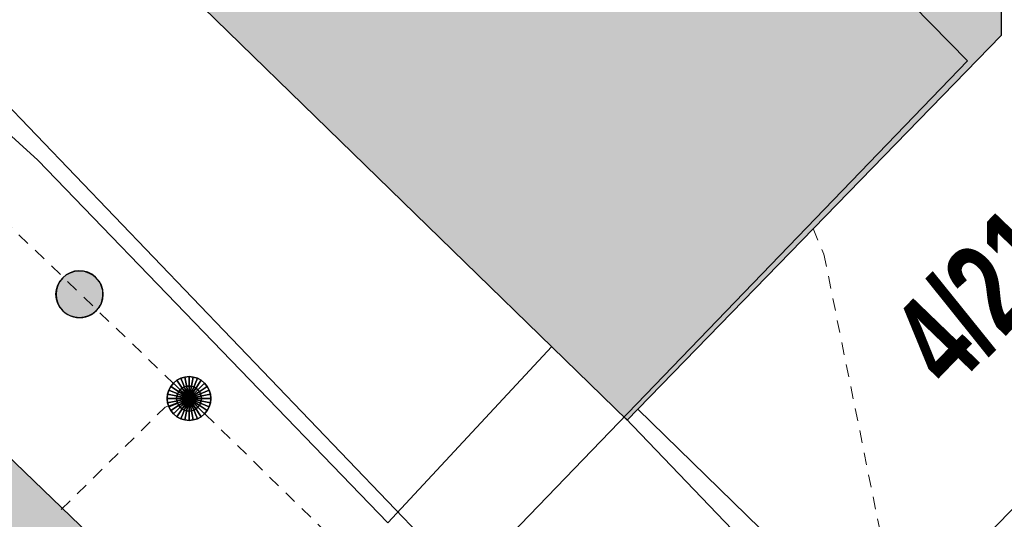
# Model space of a CAD drawing. Header units: metres. Extents: x 2695560 to 2696939, y 1260529 to 1262050.
# Tile 11 of 256: x 2695740 to 2695756, y 1260877 to 1260885. Entities that reach past the tile are written whole.
import ezdxf

# ---------------------------------------------------------------- set-up
doc = ezdxf.new("R2010")
doc.units = ezdxf.units.M
doc.linetypes.add('AUSGEZOGEN', pattern=[0])
doc.linetypes.add('VERDECKT2_S2', pattern=[0.36, 0.2, -0.16])
for name, color, linetype in [('XR$1$AV_Gebäudeflächen (BB)', 7, 'AUSGEZOGEN'), ('XR$1$AV_Grundstück-Nr.', 7, 'AUSGEZOGEN'), ('XR$1$AV_Linien (BB)', 7, 'AUSGEZOGEN'), ('XR$1$AW_LK_Schachtdeckel', 24, 'AUSGEZOGEN'), ('XR$1$Liegenschaftsgrenzen', 7, 'AUSGEZOGEN'), ('XR$1$PFAW', 255, 'AUSGEZOGEN'), ('XR$1$RP_Abstandslinie', 7, 'AUSGEZOGEN')]:
    doc.layers.add(name, color=color, linetype=linetype)
for name, color, linetype, lineweight in [('XR$2$ABW-Linie-R-ungenau', 4, 'VERDECKT2_S2', 18), ('XR$2$ABW-Punkt', 6, 'AUSGEZOGEN', 18), ('XR$2$KOM-Linie-U-genau', 91, 'AUSGEZOGEN', 18)]:
    doc.layers.add(name, color=color, linetype=linetype, lineweight=lineweight)
doc.styles.add('ARIAL', font='arial.ttf')

# ---------------------------------------------------------------- blocks, each defined once
blk = doc.blocks.new('COMPLEXOBJECT_455')
at = {"layer": 'XR$1$AV_Linien (BB)', "color": 7, "linetype": 'AUSGEZOGEN', "transparency": 33554687}
blk.add_line((5756.98, 10878.99), (5753.09, 10874.954), dxfattribs=at)
blk.add_arc((5753.381, 10882.46), 4.999, 316.0518, 44.2775, dxfattribs=at)
blk = doc.blocks.new('COMPLEXOBJECT_1385')
at = {"layer": 'XR$1$Liegenschaftsgrenzen', "color": 7, "linetype": 'AUSGEZOGEN', "transparency": 33554687}
blk.add_line((5756.98, 10878.99), (5750.249, 10872.007), dxfattribs=at)
blk.add_arc((5753.381, 10882.46), 4.999, 316.0518, 44.2775, dxfattribs=at)
blk = doc.blocks.new('COMPLEXOBJECT_1438')
at = {"layer": 'XR$1$RP_Abstandslinie', "color": 7, "linetype": 'AUSGEZOGEN', "transparency": 33554687}
blk.add_lwpolyline([(5740.169, 10869.471), (5754.48, 10884.31), (5736.38, 10902.74)], dxfattribs=at)
blk = doc.blocks.new('BAW2082')
at = {"layer": 'XR$1$PFAW', "transparency": 33554687}
blk.add_hatch(color=7, dxfattribs=at).paths.add_polyline_path([(0.509, -0.003), (0.499, 0.098), (0.469, 0.194), (0.42, 0.283), (0.354, 0.359), (0.274, 0.421), (0.183, 0.466), (0.085, 0.491), (-0.016, 0.496), (-0.116, 0.481), (-0.211, 0.446), (-0.297, 0.392), (-0.37, 0.323), (-0.428, 0.24), (-0.468, 0.147), (-0.488, 0.047), (-0.488, -0.054), (-0.468, -0.153), (-0.428, -0.246), (-0.37, -0.329), (-0.297, -0.398), (-0.211, -0.452), (-0.116, -0.487), (-0.016, -0.502), (0.085, -0.497), (0.183, -0.472), (0.274, -0.427), (0.354, -0.366), (0.42, -0.289), (0.469, -0.2), (0.499, -0.104)])
at = {"transparency": 33554687}
for start, end in [(91.1948, 268.8052), (268.8052, 91.1948)]:
    blk.add_arc((0.01, 0), 0.5, start, end, dxfattribs=at)
at = {"layer": 'XR$1$PFAW', "transparency": 33554687}
blk.add_circle((0.009, -0.003), 0.5, dxfattribs=at)
blk = doc.blocks.new('ABW-NORMSCHACHT_WEITERE')
at = {"layer": 'XR$2$ABW-Punkt', "linetype": 'AUSGEZOGEN', "lineweight": 25, "transparency": 33554687}
for points in [[(-111, 166, 2500), (0, 0, 2500), (-141, 141, 2500)], [(-111, 166), (0, 0), (-141, 141)], [(-111, 166, 2500), (-111, 166), (-141, 141), (-141, 141, 2500)], [(-77, 185, 2500), (0, 0, 2500), (-111, 166, 2500)], [(-77, 185), (0, 0), (-111, 166)], [(-77, 185, 2500), (-77, 185), (-111, 166), (-111, 166, 2500)], [(-39, 196, 2500), (0, 0, 2500), (-77, 185, 2500)], [(-39, 196), (0, 0), (-77, 185)], [(-39, 196, 2500), (-39, 196), (-77, 185), (-77, 185, 2500)], [(0, 200, 2500), (0, 0, 2500), (-39, 196, 2500)], [(0, 200), (0, 0), (-39, 196)], [(0, 200, 2500), (0, 200), (-39, 196), (-39, 196, 2500)], [(39, 196, 2500), (0, 0, 2500), (0, 200, 2500)], [(39, 196), (0, 0), (0, 200)], [(39, 196, 2500), (39, 196), (0, 200), (0, 200, 2500)], [(77, 185, 2500), (0, 0, 2500), (39, 196, 2500)], [(77, 185), (0, 0), (39, 196)], [(111, 166, 2500), (0, 0, 2500), (77, 185, 2500)], [(111, 166), (0, 0), (77, 185)], [(141, 141, 2500), (0, 0, 2500), (111, 166, 2500)], [(141, 141), (0, 0), (111, 166)], [(77, 185, 2500), (77, 185), (39, 196), (39, 196, 2500)], [(111, 166, 2500), (111, 166), (77, 185), (77, 185, 2500)], [(141, 141, 2500), (141, 141), (111, 166), (111, 166, 2500)], [(-196, 39, 2500), (0, 0, 2500), (-200, 0, 2500)], [(-196, 39), (0, 0), (-200, 0)], [(-196, 39, 2500), (-196, 39), (-200, 0), (-200, 0, 2500)], [(-200, 0, 2500), (0, 0, 2500), (-196, -39, 2500)], [(-200, 0), (0, 0), (-196, -39)], [(-185, 77, 2500), (0, 0, 2500), (-196, 39, 2500)], [(-185, 77), (0, 0), (-196, 39)], [(-185, 77, 2500), (-185, 77), (-196, 39), (-196, 39, 2500)], [(-196, -39, 2500), (0, 0, 2500), (-185, -77, 2500)], [(-196, -39), (0, 0), (-185, -77)], [(-166, 111, 2500), (0, 0, 2500), (-185, 77, 2500)], [(-166, 111), (0, 0), (-185, 77)], [(-166, 111, 2500), (-166, 111), (-185, 77), (-185, 77, 2500)], [(-185, -77, 2500), (0, 0, 2500), (-166, -111, 2500)], [(-185, -77), (0, 0), (-166, -111)], [(-141, 141, 2500), (0, 0, 2500), (-166, 111, 2500)], [(-141, 141), (0, 0), (-166, 111)], [(-141, 141, 2500), (-141, 141), (-166, 111), (-166, 111, 2500)], [(-166, -111, 2500), (0, 0, 2500), (-141, -141, 2500)], [(-166, -111), (0, 0), (-141, -141)], [(-141, -141, 2500), (0, 0, 2500), (-111, -166, 2500)], [(-141, -141), (0, 0), (-111, -166)], [(-111, -166, 2500), (0, 0, 2500), (-77, -185, 2500)], [(-111, -166), (0, 0), (-77, -185)], [(-77, -185, 2500), (0, 0, 2500), (-39, -196, 2500)], [(-77, -185), (0, 0), (-39, -196)], [(-39, -196, 2500), (0, 0, 2500), (0, -200, 2500)], [(-39, -196), (0, 0), (0, -200)], [(166, 111, 2500), (0, 0, 2500), (141, 141, 2500)], [(166, 111), (0, 0), (141, 141)], [(185, 77, 2500), (0, 0, 2500), (166, 111, 2500)], [(185, 77), (0, 0), (166, 111)], [(196, 39, 2500), (0, 0, 2500), (185, 77, 2500)], [(196, 39), (0, 0), (185, 77)], [(200, 0, 2500), (0, 0, 2500), (196, 39, 2500)], [(200, 0), (0, 0), (196, 39)], [(0, -200, 2500), (0, 0, 2500), (39, -196, 2500)], [(39, -196, 2500), (0, 0, 2500), (77, -185, 2500)], [(77, -185, 2500), (0, 0, 2500), (111, -166, 2500)], [(111, -166, 2500), (0, 0, 2500), (141, -141, 2500)], [(141, -141, 2500), (0, 0, 2500), (166, -111, 2500)], [(166, -111, 2500), (0, 0, 2500), (185, -77, 2500)], [(185, -77, 2500), (0, 0, 2500), (196, -39, 2500)], [(196, -39, 2500), (0, 0, 2500), (200, 0, 2500)], [(0, -200), (0, 0), (39, -196)], [(39, -196), (0, 0), (77, -185)], [(77, -185), (0, 0), (111, -166)], [(111, -166), (0, 0), (141, -141)], [(141, -141), (0, 0), (166, -111)], [(166, -111), (0, 0), (185, -77)], [(185, -77), (0, 0), (196, -39)], [(196, -39), (0, 0), (200, 0)], [(166, 111, 2500), (166, 111), (141, 141), (141, 141, 2500)], [(185, 77, 2500), (185, 77), (166, 111), (166, 111, 2500)], [(196, 39, 2500), (196, 39), (185, 77), (185, 77, 2500)], [(200, 0, 2500), (200, 0), (196, 39), (196, 39, 2500)], [(-200, 0, 2500), (-200, 0), (-196, -39), (-196, -39, 2500)], [(-196, -39, 2500), (-196, -39), (-185, -77), (-185, -77, 2500)], [(-185, -77, 2500), (-185, -77), (-166, -111), (-166, -111, 2500)], [(-166, -111, 2500), (-166, -111), (-141, -141), (-141, -141, 2500)], [(-141, -141, 2500), (-141, -141), (-111, -166), (-111, -166, 2500)], [(111, -166, 2500), (111, -166), (141, -141), (141, -141, 2500)], [(141, -141, 2500), (141, -141), (166, -111), (166, -111, 2500)], [(166, -111, 2500), (166, -111), (185, -77), (185, -77, 2500)], [(185, -77, 2500), (185, -77), (196, -39), (196, -39, 2500)], [(196, -39, 2500), (196, -39), (200, 0), (200, 0, 2500)], [(-111, -166, 2500), (-111, -166), (-77, -185), (-77, -185, 2500)], [(-77, -185, 2500), (-77, -185), (-39, -196), (-39, -196, 2500)], [(-39, -196, 2500), (-39, -196), (0, -200), (0, -200, 2500)], [(0, -200, 2500), (0, -200), (39, -196), (39, -196, 2500)], [(39, -196, 2500), (39, -196), (77, -185), (77, -185, 2500)], [(77, -185, 2500), (77, -185), (111, -166), (111, -166, 2500)]]:
    blk.add_3dface(points, dxfattribs=at)
blk = doc.blocks.new('ABW-DECKEL')
at = {"layer": 'XR$2$ABW-Punkt', "linetype": 'AUSGEZOGEN', "lineweight": 25, "transparency": 33554687}
for points in [[(-134, 323, 2500), (0, 0, 2500), (-194, 291, 2500)], [(-134, 323), (0, 0), (-194, 291)], [(-134, 323, 2500), (-134, 323), (-194, 291), (-194, 291, 2500)], [(-68, 343, 2500), (0, 0, 2500), (-134, 323, 2500)], [(-68, 343), (0, 0), (-134, 323)], [(-68, 343, 2500), (-68, 343), (-134, 323), (-134, 323, 2500)], [(0, 350, 2500), (0, 0, 2500), (-68, 343, 2500)], [(0, 350), (0, 0), (-68, 343)], [(0, 350, 2500), (0, 350), (-68, 343), (-68, 343, 2500)], [(68, 343, 2500), (0, 0, 2500), (0, 350, 2500)], [(68, 343), (0, 0), (0, 350)], [(68, 343, 2500), (68, 343), (0, 350), (0, 350, 2500)], [(134, 323, 2500), (0, 0, 2500), (68, 343, 2500)], [(134, 323), (0, 0), (68, 343)], [(194, 291, 2500), (0, 0, 2500), (134, 323, 2500)], [(194, 291), (0, 0), (134, 323)], [(134, 323, 2500), (134, 323), (68, 343), (68, 343, 2500)], [(194, 291, 2500), (194, 291), (134, 323), (134, 323, 2500)], [(-291, 194, 2500), (0, 0, 2500), (-323, 134, 2500)], [(-291, 194), (0, 0), (-323, 134)], [(-291, 194, 2500), (-291, 194), (-323, 134), (-323, 134, 2500)], [(-247, 247, 2500), (0, 0, 2500), (-291, 194, 2500)], [(-247, 247), (0, 0), (-291, 194)], [(-247, 247, 2500), (-247, 247), (-291, 194), (-291, 194, 2500)], [(-194, 291, 2500), (0, 0, 2500), (-247, 247, 2500)], [(-194, 291), (0, 0), (-247, 247)], [(-194, 291, 2500), (-194, 291), (-247, 247), (-247, 247, 2500)], [(247, 247, 2500), (0, 0, 2500), (194, 291, 2500)], [(247, 247), (0, 0), (194, 291)], [(291, 194, 2500), (0, 0, 2500), (247, 247, 2500)], [(291, 194), (0, 0), (247, 247)], [(323, 134, 2500), (0, 0, 2500), (291, 194, 2500)], [(323, 134), (0, 0), (291, 194)], [(247, 247, 2500), (247, 247), (194, 291), (194, 291, 2500)], [(291, 194, 2500), (291, 194), (247, 247), (247, 247, 2500)], [(323, 134, 2500), (323, 134), (291, 194), (291, 194, 2500)], [(-343, 68, 2500), (0, 0, 2500), (-350, 0, 2500)], [(-343, 68), (0, 0), (-350, 0)], [(-343, 68, 2500), (-343, 68), (-350, 0), (-350, 0, 2500)], [(-350, 0, 2500), (0, 0, 2500), (-343, -68, 2500)], [(-350, 0), (0, 0), (-343, -68)], [(-323, 134, 2500), (0, 0, 2500), (-343, 68, 2500)], [(-323, 134), (0, 0), (-343, 68)], [(-323, 134, 2500), (-323, 134), (-343, 68), (-343, 68, 2500)], [(-343, -68, 2500), (0, 0, 2500), (-323, -134, 2500)], [(-343, -68), (0, 0), (-323, -134)], [(-323, -134, 2500), (0, 0, 2500), (-291, -194, 2500)], [(-323, -134), (0, 0), (-291, -194)], [(-291, -194, 2500), (0, 0, 2500), (-247, -247, 2500)], [(-291, -194), (0, 0), (-247, -247)], [(-247, -247, 2500), (0, 0, 2500), (-194, -291, 2500)], [(-247, -247), (0, 0), (-194, -291)], [(-194, -291, 2500), (0, 0, 2500), (-134, -323, 2500)], [(-194, -291), (0, 0), (-134, -323)], [(-134, -323, 2500), (0, 0, 2500), (-68, -343, 2500)], [(-134, -323), (0, 0), (-68, -343)], [(-68, -343, 2500), (0, 0, 2500), (0, -350, 2500)], [(-68, -343), (0, 0), (0, -350)], [(343, 68, 2500), (0, 0, 2500), (323, 134, 2500)], [(343, 68), (0, 0), (323, 134)], [(350, 0, 2500), (0, 0, 2500), (343, 68, 2500)], [(350, 0), (0, 0), (343, 68)], [(0, -350, 2500), (0, 0, 2500), (68, -343, 2500)], [(68, -343, 2500), (0, 0, 2500), (134, -323, 2500)], [(134, -323, 2500), (0, 0, 2500), (194, -291, 2500)], [(194, -291, 2500), (0, 0, 2500), (247, -247, 2500)], [(247, -247, 2500), (0, 0, 2500), (291, -194, 2500)], [(291, -194, 2500), (0, 0, 2500), (323, -134, 2500)], [(323, -134, 2500), (0, 0, 2500), (343, -68, 2500)], [(343, -68, 2500), (0, 0, 2500), (350, 0, 2500)], [(0, -350), (0, 0), (68, -343)], [(68, -343), (0, 0), (134, -323)], [(134, -323), (0, 0), (194, -291)], [(194, -291), (0, 0), (247, -247)], [(247, -247), (0, 0), (291, -194)], [(291, -194), (0, 0), (323, -134)], [(323, -134), (0, 0), (343, -68)], [(343, -68), (0, 0), (350, 0)], [(343, 68, 2500), (343, 68), (323, 134), (323, 134, 2500)], [(350, 0, 2500), (350, 0), (343, 68), (343, 68, 2500)], [(-350, 0, 2500), (-350, 0), (-343, -68), (-343, -68, 2500)], [(-343, -68, 2500), (-343, -68), (-323, -134), (-323, -134, 2500)], [(-323, -134, 2500), (-323, -134), (-291, -194), (-291, -194, 2500)], [(291, -194, 2500), (291, -194), (323, -134), (323, -134, 2500)], [(323, -134, 2500), (323, -134), (343, -68), (343, -68, 2500)], [(343, -68, 2500), (343, -68), (350, 0), (350, 0, 2500)], [(-291, -194, 2500), (-291, -194), (-247, -247), (-247, -247, 2500)], [(-247, -247, 2500), (-247, -247), (-194, -291), (-194, -291, 2500)], [(-194, -291, 2500), (-194, -291), (-134, -323), (-134, -323, 2500)], [(134, -323, 2500), (134, -323), (194, -291), (194, -291, 2500)], [(194, -291, 2500), (194, -291), (247, -247), (247, -247, 2500)], [(247, -247, 2500), (247, -247), (291, -194), (291, -194, 2500)], [(-134, -323, 2500), (-134, -323), (-68, -343), (-68, -343, 2500)], [(-68, -343, 2500), (-68, -343), (0, -350), (0, -350, 2500)], [(0, -350, 2500), (0, -350), (68, -343), (68, -343, 2500)], [(68, -343, 2500), (68, -343), (134, -323), (134, -323, 2500)]]:
    blk.add_3dface(points, dxfattribs=at)

msp = doc.modelspace()

# ---------------------------------------------------------------- hatches: boundary and pattern name
at = {"layer": 'XR$1$AV_Gebäudeflächen (BB)', "true_color": 0xd2d2d2, "transparency": 33554687}
for points in [[(2695750.173, 1260878.547), (2695755.987, 1260884.529), (2695755.99, 1260886.676), (2695749.475, 1260892.983), (2695742.416, 1260885.76), (2695750.005, 1260878.374)], [(2695732.283, 1260873.908), (2695741.214, 1260869.242), (2695744.948, 1260873.12), (2695737.982, 1260879.828)]]:
    msp.add_hatch(color=254, dxfattribs=at).paths.add_polyline_path(points)

# ---------------------------------------------------------------- linework, layer by layer
at = {"layer": 'XR$1$AV_Linien (BB)', "color": 7, "linetype": 'AUSGEZOGEN', "transparency": 33554687}
msp.add_line((2695750.173, 1260878.547), (2695754.06, 1260874.764), dxfattribs=at)
for points in [[(2695749.475, 1260892.983), (2695755.99, 1260886.676), (2695755.987, 1260884.529), (2695750.173, 1260878.547)], [(2695750.173, 1260878.547), (2695750.005, 1260878.374), (2695742.416, 1260885.76)], [(2695732.283, 1260873.908), (2695737.982, 1260879.828), (2695744.948, 1260873.12), (2695741.214, 1260869.242)]]:
    msp.add_lwpolyline(points, dxfattribs=at)
at = {"layer": 'XR$1$Liegenschaftsgrenzen', "color": 7, "linetype": 'AUSGEZOGEN', "transparency": 33554687}
msp.add_line((2695737.14, 1260886.483), (2695751.219, 1260871.817), dxfattribs=at)
at = {"layer": 'XR$2$ABW-Linie-R-ungenau', "linetype": 'VERDECKT2_S2', "transparency": 33554687}
msp.add_line((2695737.934, 1260883.586), (2695742.991, 1260878.718), dxfattribs=at)
for points in [[(2695752.978, 1260881.436), (2695753.152, 1260881.026), (2695754.283, 1260875.446)], [(2695740.943, 1260876.94), (2695742.607, 1260878.579), (2695742.991, 1260878.718)], [(2695742.991, 1260878.718), (2695747.673, 1260874.155), (2695750.602, 1260870.498)]]:
    msp.add_lwpolyline(points, dxfattribs=at)
at = {"layer": 'XR$2$KOM-Linie-U-genau', "linetype": 'AUSGEZOGEN', "transparency": 33554687}
for points in [[(2695748.796, 1260879.55), (2695746.172, 1260876.731), (2695740.573, 1260882.53), (2695738.832, 1260884.113), (2695730.199, 1260875.296)], [(2695754.536, 1260872.735), (2695753.761, 1260874.458), (2695749.976, 1260878.401)]]:
    msp.add_lwpolyline(points, dxfattribs=at)

# ---------------------------------------------------------------- block references
at = {"layer": 'XR$1$AV_Linien (BB)', "color": 7, "linetype": 'AUSGEZOGEN', "lineweight": -3, "transparency": 33554687}
msp.add_blockref('COMPLEXOBJECT_455', (2690000.97, 1249999.81), dxfattribs=at)
at = {"layer": 'XR$1$AW_LK_Schachtdeckel', "color": 24, "linetype": 'AUSGEZOGEN', "lineweight": -3, "transparency": 33554687, "xscale": 0.7499999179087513, "yscale": 0.7499999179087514, "rotation": 315.920898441}
msp.add_blockref('BAW2082', (2695741.233, 1260880.392), dxfattribs=at)
at = {"layer": 'XR$1$Liegenschaftsgrenzen', "color": 7, "linetype": 'AUSGEZOGEN', "lineweight": -3, "transparency": 33554687}
msp.add_blockref('COMPLEXOBJECT_1385', (2690000.97, 1249999.81), dxfattribs=at)
at = {"layer": 'XR$1$RP_Abstandslinie', "color": 7, "linetype": 'AUSGEZOGEN', "lineweight": -3, "transparency": 33554687}
msp.add_blockref('COMPLEXOBJECT_1438', (2690000.97, 1249999.81), dxfattribs=at)
at = {"layer": 'XR$2$ABW-Punkt', "color": 6, "linetype": 'AUSGEZOGEN', "lineweight": 18, "transparency": 33554687, "xscale": 0.001, "yscale": 0.001, "zscale": 0.001, "rotation": 360}
for name in ['ABW-DECKEL', 'ABW-NORMSCHACHT_WEITERE']:
    msp.add_blockref(name, (2695742.991, 1260878.718), dxfattribs=at)

# ---------------------------------------------------------------- texts
at = {"layer": 'XR$1$AV_Grundstück-Nr.', "color": 7, "transparency": 33554687, "insert": (2695756.21, 1260880.91), "char_height": 1.48491, "width": 4.97324, "attachment_point": 5, "rotation": 46.0539, "style": 'ARIAL'}
msp.add_mtext('\\A1;{\\fArial|i0|b1;\\H1.484908;\\W0.700000;\\C7;4/2115}\\P', dxfattribs=at)

doc.saveas('drawing.dxf')
